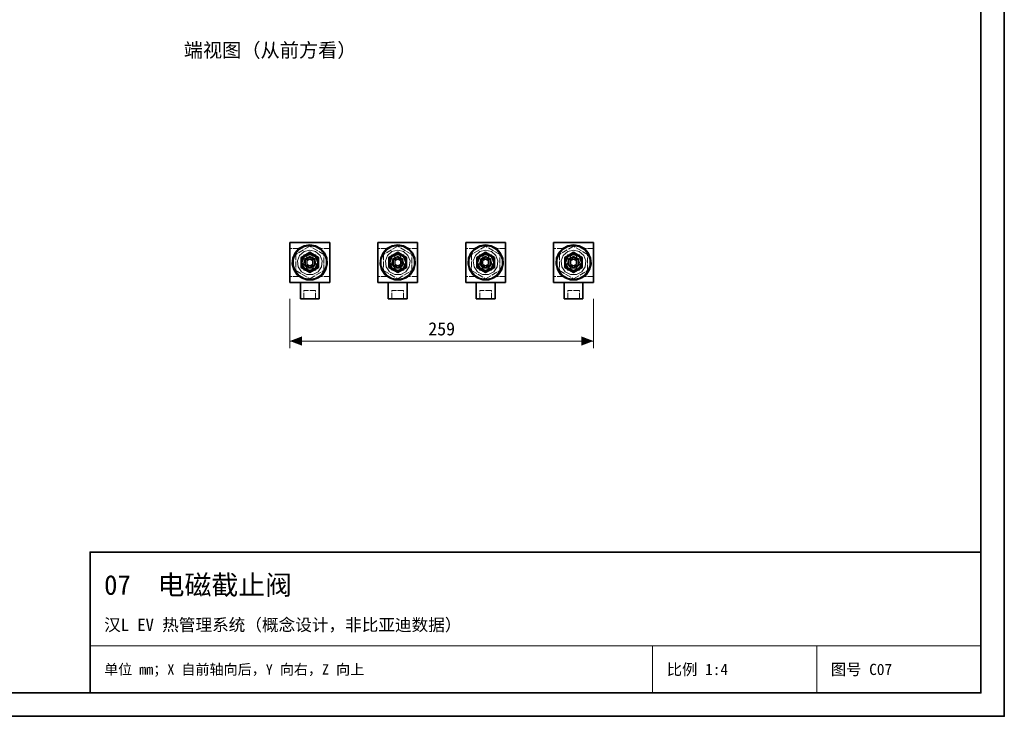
# Model space of a CAD drawing. Header units: millimetres. Extents: x 0 to 420, y 0 to 297.
# Tile 19 of 20: x 210 to 420, y 0 to 148. Entities that reach past the tile are written whole.
import ezdxf
from ezdxf.enums import TextEntityAlignment as Align

# ---------------------------------------------------------------- set-up
doc = ezdxf.new("R2010")
doc.units = ezdxf.units.MM
doc.linetypes.add('DASHED', pattern=[1.524, 1.27, -0.254])
for name, color, linetype, lineweight, true_color in [('DIM', 7, 'Continuous', 18, 0x1e5aa0), ('FRAME', 7, 'Continuous', 35, 0x3c3c3c), ('HIDDEN', 7, 'DASHED', 13, 0x969696), ('OUTLINE', 7, 'Continuous', 35, 0x141414), ('TEXT', 7, 'Continuous', 18, 0x141414), ('THIN', 7, 'Continuous', 13, 0x6e6e6e)]:
    doc.layers.add(name, color=color, linetype=linetype, lineweight=lineweight, true_color=true_color)
doc.styles.add('ZH', font='simsun.ttc')

msp = doc.modelspace()

# ---------------------------------------------------------------- hatches: boundary and pattern name
at = {"layer": 'DIM'}
for points in [[(267.62, 80), (270.23, 79.01), (270.23, 80.99)], [(332.38, 80), (329.77, 80.99), (329.77, 79.01)]]:
    msp.add_hatch(color=7, dxfattribs=at).paths.add_polyline_path(points)

# ---------------------------------------------------------------- linework, layer by layer
for points in [[(267.62, 89), (267.62, 78.5)], [(332.38, 89), (332.38, 78.5)], [(267.62, 80), (332.38, 80)]]:
    msp.add_lwpolyline(points, dxfattribs=at)
at = {"layer": 'FRAME'}
for points in [[(0, 0), (420, 0), (420, 297), (0, 297)], [(5, 5), (415, 5), (415, 292), (5, 292)], [(225, 5), (415, 5), (415, 35), (225, 35)]]:
    msp.add_lwpolyline(points, close=True, dxfattribs=at)
at = {"layer": 'HIDDEN'}
for points in [[(276.12, 101), (267.62, 101)], [(267.62, 92.5), (267.62, 101)], [(276.12, 92.5), (276.12, 101)], [(294.88, 101), (286.38, 101)], [(286.38, 92.5), (286.38, 101)], [(294.88, 92.5), (294.88, 101)], [(313.62, 101), (305.12, 101)], [(305.12, 92.5), (305.12, 101)], [(313.62, 92.5), (313.62, 101)], [(332.38, 101), (323.88, 101)], [(323.88, 92.5), (323.88, 101)], [(332.38, 92.5), (332.38, 101)], [(267.62, 99.75), (267.62, 93.75)], [(267.62, 99.75), (267.62, 93.75)], [(269.62, 99.75), (267.62, 99.75)], [(269.62, 99.75), (267.62, 99.75)], [(269.62, 93.75), (268.82, 94.58), (268.3, 95.61), (268.12, 96.75), (268.3, 97.89), (268.82, 98.92), (269.62, 99.75)], [(269.62, 93.75), (268.82, 94.58), (268.3, 95.61), (268.12, 96.75), (268.3, 97.89), (268.82, 98.92), (269.62, 99.75)], [(271.87, 100.5), (273.09, 100.3), (274.18, 99.71), (275.01, 98.8), (275.51, 97.67), (275.61, 96.44), (275.31, 95.24), (274.63, 94.21), (273.66, 93.45), (272.49, 93.05), (271.26, 93.05), (270.09, 93.45), (269.12, 94.21), (268.44, 95.24), (268.14, 96.44), (268.24, 97.67), (268.74, 98.8), (269.57, 99.71), (270.66, 100.3), (271.87, 100.5)], [(271.87, 100.38), (273.11, 100.16), (274.21, 99.53), (275.01, 98.56), (275.44, 97.38), (275.44, 96.12), (275.01, 94.94), (274.21, 93.97), (273.11, 93.34), (271.87, 93.12), (270.64, 93.34), (269.54, 93.97), (268.74, 94.94), (268.31, 96.12), (268.31, 97.38), (268.74, 98.56), (269.54, 99.53), (270.64, 100.16), (271.87, 100.38)], [(271.87, 100.21), (268.88, 98.48)], [(271.87, 100.21), (268.88, 98.48)], [(271.87, 99.4), (273.11, 99.1), (274.06, 98.26), (274.51, 97.07), (274.35, 95.81), (273.63, 94.77), (272.51, 94.18), (271.24, 94.18), (270.12, 94.77), (269.4, 95.81), (269.24, 97.07), (269.69, 98.26), (270.64, 99.1), (271.87, 99.4)], [(271.87, 98.8), (270.67, 98.41), (269.93, 97.38), (269.93, 96.12), (270.67, 95.09), (271.87, 94.7), (273.08, 95.09), (273.82, 96.12), (273.82, 97.38), (273.08, 98.41), (271.87, 98.8)], [(271.87, 98.92), (270, 97.83)], [(274.88, 98.48), (271.87, 100.21)], [(274.88, 98.48), (271.87, 100.21)], [(273.75, 97.83), (271.87, 98.92)], [(274.12, 99.75), (274.93, 98.92), (275.45, 97.89), (275.62, 96.75), (275.45, 95.61), (274.93, 94.58), (274.12, 93.75)], [(274.12, 99.75), (274.93, 98.92), (275.45, 97.89), (275.62, 96.75), (275.45, 95.61), (274.93, 94.58), (274.12, 93.75)], [(276.12, 99.75), (274.12, 99.75)], [(276.12, 99.75), (274.12, 99.75)], [(276.12, 99.75), (276.12, 93.75)], [(276.12, 99.75), (276.12, 93.75)], [(286.38, 99.75), (286.38, 93.75)], [(286.38, 99.75), (286.38, 93.75)], [(288.38, 99.75), (286.38, 99.75)], [(288.38, 99.75), (286.38, 99.75)], [(288.38, 93.75), (287.57, 94.58), (287.05, 95.61), (286.88, 96.75), (287.05, 97.89), (287.57, 98.92), (288.38, 99.75)], [(288.38, 93.75), (287.57, 94.58), (287.05, 95.61), (286.88, 96.75), (287.05, 97.89), (287.57, 98.92), (288.38, 99.75)], [(290.62, 100.5), (291.84, 100.3), (292.93, 99.71), (293.76, 98.8), (294.26, 97.67), (294.36, 96.44), (294.06, 95.24), (293.38, 94.21), (292.41, 93.45), (291.24, 93.05), (290.01, 93.05), (288.84, 93.45), (287.87, 94.21), (287.19, 95.24), (286.89, 96.44), (286.99, 97.67), (287.49, 98.8), (288.32, 99.71), (289.41, 100.3), (290.62, 100.5)], [(290.62, 100.38), (291.86, 100.16), (292.96, 99.53), (293.76, 98.56), (294.19, 97.38), (294.19, 96.12), (293.76, 94.94), (292.96, 93.97), (291.86, 93.34), (290.62, 93.12), (289.39, 93.34), (288.29, 93.97), (287.49, 94.94), (287.06, 96.12), (287.06, 97.38), (287.49, 98.56), (288.29, 99.53), (289.39, 100.16), (290.62, 100.38)], [(290.62, 100.21), (287.62, 98.48)], [(290.62, 100.21), (287.62, 98.48)], [(290.62, 99.4), (291.86, 99.1), (292.81, 98.26), (293.26, 97.07), (293.1, 95.81), (292.38, 94.77), (291.26, 94.18), (289.99, 94.18), (288.87, 94.77), (288.15, 95.81), (287.99, 97.07), (288.44, 98.26), (289.39, 99.1), (290.62, 99.4)], [(290.62, 98.8), (289.42, 98.41), (288.68, 97.38), (288.68, 96.12), (289.42, 95.09), (290.62, 94.7), (291.83, 95.09), (292.57, 96.12), (292.57, 97.38), (291.83, 98.41), (290.62, 98.8)], [(290.62, 98.92), (288.75, 97.83)], [(293.62, 98.48), (290.62, 100.21)], [(293.62, 98.48), (290.62, 100.21)], [(292.5, 97.83), (290.62, 98.92)], [(292.88, 99.75), (293.68, 98.92), (294.2, 97.89), (294.38, 96.75), (294.2, 95.61), (293.68, 94.58), (292.88, 93.75)], [(292.88, 99.75), (293.68, 98.92), (294.2, 97.89), (294.38, 96.75), (294.2, 95.61), (293.68, 94.58), (292.88, 93.75)], [(294.88, 99.75), (292.88, 99.75)], [(294.88, 99.75), (292.88, 99.75)], [(294.88, 99.75), (294.88, 93.75)], [(294.88, 99.75), (294.88, 93.75)], [(305.12, 99.75), (305.12, 93.75)], [(305.12, 99.75), (305.12, 93.75)], [(307.12, 99.75), (305.12, 99.75)], [(307.12, 99.75), (305.12, 99.75)], [(307.12, 93.75), (306.32, 94.58), (305.8, 95.61), (305.62, 96.75), (305.8, 97.89), (306.32, 98.92), (307.12, 99.75)], [(307.12, 93.75), (306.32, 94.58), (305.8, 95.61), (305.62, 96.75), (305.8, 97.89), (306.32, 98.92), (307.12, 99.75)], [(309.37, 100.5), (310.59, 100.3), (311.68, 99.71), (312.51, 98.8), (313.01, 97.67), (313.11, 96.44), (312.81, 95.24), (312.13, 94.21), (311.16, 93.45), (309.99, 93.05), (308.76, 93.05), (307.59, 93.45), (306.62, 94.21), (305.94, 95.24), (305.64, 96.44), (305.74, 97.67), (306.24, 98.8), (307.07, 99.71), (308.16, 100.3), (309.37, 100.5)], [(309.37, 100.38), (310.61, 100.16), (311.71, 99.53), (312.51, 98.56), (312.94, 97.38), (312.94, 96.12), (312.51, 94.94), (311.71, 93.97), (310.61, 93.34), (309.37, 93.12), (308.14, 93.34), (307.04, 93.97), (306.24, 94.94), (305.81, 96.12), (305.81, 97.38), (306.24, 98.56), (307.04, 99.53), (308.14, 100.16), (309.37, 100.38)], [(309.37, 100.21), (306.38, 98.48)], [(309.37, 100.21), (306.38, 98.48)], [(309.37, 99.4), (310.61, 99.1), (311.56, 98.26), (312.01, 97.07), (311.85, 95.81), (311.13, 94.77), (310.01, 94.18), (308.74, 94.18), (307.62, 94.77), (306.9, 95.81), (306.74, 97.07), (307.19, 98.26), (308.14, 99.1), (309.37, 99.4)], [(309.37, 98.8), (308.17, 98.41), (307.43, 97.38), (307.43, 96.12), (308.17, 95.09), (309.37, 94.7), (310.58, 95.09), (311.32, 96.12), (311.32, 97.38), (310.58, 98.41), (309.37, 98.8)], [(309.37, 98.92), (307.5, 97.83)], [(312.38, 98.48), (309.37, 100.21)], [(312.38, 98.48), (309.37, 100.21)], [(311.25, 97.83), (309.37, 98.92)], [(311.62, 99.75), (312.43, 98.92), (312.95, 97.89), (313.12, 96.75), (312.95, 95.61), (312.43, 94.58), (311.62, 93.75)], [(311.62, 99.75), (312.43, 98.92), (312.95, 97.89), (313.12, 96.75), (312.95, 95.61), (312.43, 94.58), (311.62, 93.75)], [(313.62, 99.75), (311.62, 99.75)], [(313.62, 99.75), (311.62, 99.75)], [(313.62, 99.75), (313.62, 93.75)], [(313.62, 99.75), (313.62, 93.75)], [(323.88, 99.75), (323.88, 93.75)], [(323.88, 99.75), (323.88, 93.75)], [(325.88, 99.75), (323.88, 99.75)], [(325.88, 99.75), (323.88, 99.75)], [(325.88, 93.75), (325.07, 94.58), (324.55, 95.61), (324.38, 96.75), (324.55, 97.89), (325.07, 98.92), (325.88, 99.75)], [(325.88, 93.75), (325.07, 94.58), (324.55, 95.61), (324.38, 96.75), (324.55, 97.89), (325.07, 98.92), (325.88, 99.75)], [(328.12, 100.5), (329.34, 100.3), (330.43, 99.71), (331.26, 98.8), (331.76, 97.67), (331.86, 96.44), (331.56, 95.24), (330.88, 94.21), (329.91, 93.45), (328.74, 93.05), (327.51, 93.05), (326.34, 93.45), (325.37, 94.21), (324.69, 95.24), (324.39, 96.44), (324.49, 97.67), (324.99, 98.8), (325.82, 99.71), (326.91, 100.3), (328.12, 100.5)], [(328.12, 100.38), (329.36, 100.16), (330.46, 99.53), (331.26, 98.56), (331.69, 97.38), (331.69, 96.12), (331.26, 94.94), (330.46, 93.97), (329.36, 93.34), (328.12, 93.12), (326.89, 93.34), (325.79, 93.97), (324.99, 94.94), (324.56, 96.12), (324.56, 97.38), (324.99, 98.56), (325.79, 99.53), (326.89, 100.16), (328.12, 100.38)], [(328.12, 100.21), (325.12, 98.48)], [(328.12, 100.21), (325.12, 98.48)], [(328.12, 99.4), (329.36, 99.1), (330.31, 98.26), (330.76, 97.07), (330.6, 95.81), (329.88, 94.77), (328.76, 94.18), (327.49, 94.18), (326.37, 94.77), (325.65, 95.81), (325.49, 97.07), (325.94, 98.26), (326.89, 99.1), (328.12, 99.4)], [(328.12, 98.8), (326.92, 98.41), (326.18, 97.38), (326.18, 96.12), (326.92, 95.09), (328.12, 94.7), (329.33, 95.09), (330.07, 96.12), (330.07, 97.38), (329.33, 98.41), (328.12, 98.8)], [(328.12, 98.92), (326.25, 97.83)], [(331.12, 98.48), (328.12, 100.21)], [(331.12, 98.48), (328.12, 100.21)], [(330, 97.83), (328.12, 98.92)], [(330.38, 99.75), (331.18, 98.92), (331.7, 97.89), (331.88, 96.75), (331.7, 95.61), (331.18, 94.58), (330.38, 93.75)], [(330.38, 99.75), (331.18, 98.92), (331.7, 97.89), (331.88, 96.75), (331.7, 95.61), (331.18, 94.58), (330.38, 93.75)], [(332.38, 99.75), (330.38, 99.75)], [(332.38, 99.75), (330.38, 99.75)], [(332.38, 99.75), (332.38, 93.75)], [(332.38, 99.75), (332.38, 93.75)], [(268.88, 98.48), (268.88, 95.02)], [(268.88, 98.48), (268.88, 95.02)], [(270, 97.83), (270, 95.67)], [(271.87, 98.62), (273.08, 98.19), (273.72, 97.08), (273.5, 95.81), (272.52, 94.99), (271.23, 94.99), (270.25, 95.81), (270.03, 97.08), (270.67, 98.19), (271.87, 98.62)], [(271.87, 98.62), (273.08, 98.19), (273.72, 97.08), (273.5, 95.81), (272.52, 94.99), (271.23, 94.99), (270.25, 95.81), (270.03, 97.08), (270.67, 98.19), (271.87, 98.62)], [(271.87, 98.5), (273, 98.09), (273.6, 97.05), (273.39, 95.88), (272.47, 95.11), (271.28, 95.11), (270.36, 95.88), (270.15, 97.05), (270.75, 98.09), (271.87, 98.5)], [(271.87, 98.5), (273, 98.09), (273.6, 97.05), (273.39, 95.88), (272.47, 95.11), (271.28, 95.11), (270.36, 95.88), (270.15, 97.05), (270.75, 98.09), (271.87, 98.5)], [(271.87, 95.08), (273.06, 95.57), (273.55, 96.75), (273.06, 97.93), (271.87, 98.42), (270.69, 97.93), (270.2, 96.75), (270.69, 95.57), (271.87, 95.08)], [(271.87, 95.08), (273.06, 95.57), (273.55, 96.75), (273.06, 97.93), (271.87, 98.42), (270.69, 97.93), (270.2, 96.75), (270.69, 95.57), (271.87, 95.08)], [(271.87, 98.4), (273.04, 97.92), (273.52, 96.75), (273.04, 95.58), (271.87, 95.1), (270.71, 95.58), (270.23, 96.75), (270.71, 97.92), (271.87, 98.4)], [(271.87, 98.4), (273.04, 97.92), (273.52, 96.75), (273.04, 95.58), (271.87, 95.1), (270.71, 95.58), (270.23, 96.75), (270.71, 97.92), (271.87, 98.4)], [(271.87, 98.1), (272.93, 97.59), (273.19, 96.45), (272.46, 95.53), (271.29, 95.53), (270.56, 96.45), (270.82, 97.59), (271.87, 98.1)], [(271.87, 98.1), (272.93, 97.59), (273.19, 96.45), (272.46, 95.53), (271.29, 95.53), (270.56, 96.45), (270.82, 97.59), (271.87, 98.1)], [(271.87, 98), (272.96, 97.38), (272.96, 96.12), (271.87, 95.5), (270.79, 96.12), (270.79, 97.38), (271.87, 98)], [(271.87, 98), (272.96, 97.38), (272.96, 96.12), (271.87, 95.5), (270.79, 96.12), (270.79, 97.38), (271.87, 98)], [(271.87, 97.8), (272.78, 97.28), (272.78, 96.22), (271.87, 95.7), (270.97, 96.22), (270.97, 97.28), (271.87, 97.8)], [(271.87, 97.8), (272.78, 97.28), (272.78, 96.22), (271.87, 95.7), (270.97, 96.22), (270.97, 97.28), (271.87, 97.8)], [(271.87, 97.8), (272.78, 97.28), (272.78, 96.22), (271.87, 95.7), (270.97, 96.22), (270.97, 97.28), (271.87, 97.8)], [(271.87, 97.8), (272.78, 97.28), (272.78, 96.22), (271.87, 95.7), (270.97, 96.22), (270.97, 97.28), (271.87, 97.8)], [(271.87, 97.8), (272.78, 97.28), (272.78, 96.22), (271.87, 95.7), (270.97, 96.22), (270.97, 97.28), (271.87, 97.8)], [(271.87, 97.5), (272.52, 97.12), (272.52, 96.37), (271.87, 96), (271.23, 96.37), (271.23, 97.12), (271.87, 97.5)], [(271.87, 97.5), (272.52, 97.12), (272.52, 96.37), (271.87, 96), (271.23, 96.37), (271.23, 97.12), (271.87, 97.5)], [(271.87, 97.5), (271.23, 97.12), (271.23, 96.37), (271.87, 96), (272.52, 96.37), (272.52, 97.12), (271.87, 97.5)], [(271.87, 97.5), (271.23, 97.12), (271.23, 96.37), (271.87, 96), (272.52, 96.37), (272.52, 97.12), (271.87, 97.5)], [(271.87, 97.5), (271.23, 97.12), (271.23, 96.37), (271.87, 96), (272.52, 96.37), (272.52, 97.12), (271.87, 97.5)], [(271.87, 97.5), (271.23, 97.12), (271.23, 96.37), (271.87, 96), (272.52, 96.37), (272.52, 97.12), (271.87, 97.5)], [(271.87, 97.5), (271.23, 97.12), (271.23, 96.37), (271.87, 96), (272.52, 96.37), (272.52, 97.12), (271.87, 97.5)], [(271.87, 98.62), (271.77, 98.62), (271.66, 98.61), (271.56, 98.6), (271.45, 98.58), (271.35, 98.55), (271.25, 98.52)], [(271.25, 98.52), (271.35, 98.55), (271.45, 98.58), (271.56, 98.6), (271.66, 98.61), (271.77, 98.62), (271.87, 98.62)], [(271.25, 97.16), (271.25, 98.52)], [(271.87, 97.5), (271.75, 97.49), (271.63, 97.46), (271.52, 97.41), (271.42, 97.34), (271.33, 97.26), (271.25, 97.16)], [(271.25, 97.16), (271.33, 97.26), (271.42, 97.34), (271.52, 97.41), (271.63, 97.46), (271.75, 97.49), (271.87, 97.5)], [(271.87, 97.4), (272.44, 97.08), (272.44, 96.42), (271.87, 96.1), (271.31, 96.42), (271.31, 97.08), (271.87, 97.4)], [(271.87, 97.4), (272.44, 97.08), (272.44, 96.42), (271.87, 96.1), (271.31, 96.42), (271.31, 97.08), (271.87, 97.4)], [(271.87, 98.62), (271.98, 98.62), (272.09, 98.61), (272.19, 98.6), (272.3, 98.58), (272.4, 98.55), (272.5, 98.52)], [(272.5, 98.52), (272.4, 98.55), (272.3, 98.58), (272.19, 98.6), (272.09, 98.61), (271.98, 98.62), (271.87, 98.62)], [(271.87, 97.5), (272, 97.49), (272.12, 97.46), (272.23, 97.41), (272.33, 97.34), (272.42, 97.26), (272.5, 97.16)], [(272.5, 97.16), (272.42, 97.26), (272.33, 97.34), (272.23, 97.41), (272.12, 97.46), (272, 97.49), (271.87, 97.5)], [(272.5, 97.16), (272.5, 98.52)], [(273.75, 95.67), (273.75, 97.83)], [(274.88, 95.02), (274.88, 98.48)], [(274.88, 95.02), (274.88, 98.48)], [(287.62, 98.48), (287.62, 95.02)], [(287.62, 98.48), (287.62, 95.02)], [(288.75, 97.83), (288.75, 95.67)], [(290.62, 98.62), (291.83, 98.19), (292.47, 97.08), (292.25, 95.81), (291.27, 94.99), (289.98, 94.99), (289, 95.81), (288.78, 97.08), (289.42, 98.19), (290.62, 98.62)], [(290.62, 98.62), (291.83, 98.19), (292.47, 97.08), (292.25, 95.81), (291.27, 94.99), (289.98, 94.99), (289, 95.81), (288.78, 97.08), (289.42, 98.19), (290.62, 98.62)], [(290.62, 98.5), (291.75, 98.09), (292.35, 97.05), (292.14, 95.88), (291.22, 95.11), (290.03, 95.11), (289.11, 95.88), (288.9, 97.05), (289.5, 98.09), (290.62, 98.5)], [(290.62, 98.5), (291.75, 98.09), (292.35, 97.05), (292.14, 95.88), (291.22, 95.11), (290.03, 95.11), (289.11, 95.88), (288.9, 97.05), (289.5, 98.09), (290.62, 98.5)], [(290.62, 95.08), (291.81, 95.57), (292.3, 96.75), (291.81, 97.93), (290.62, 98.42), (289.44, 97.93), (288.95, 96.75), (289.44, 95.57), (290.62, 95.08)], [(290.62, 95.08), (291.81, 95.57), (292.3, 96.75), (291.81, 97.93), (290.62, 98.42), (289.44, 97.93), (288.95, 96.75), (289.44, 95.57), (290.62, 95.08)], [(290.62, 98.4), (291.79, 97.92), (292.27, 96.75), (291.79, 95.58), (290.62, 95.1), (289.46, 95.58), (288.98, 96.75), (289.46, 97.92), (290.62, 98.4)], [(290.62, 98.4), (291.79, 97.92), (292.27, 96.75), (291.79, 95.58), (290.62, 95.1), (289.46, 95.58), (288.98, 96.75), (289.46, 97.92), (290.62, 98.4)], [(290.62, 98.1), (291.68, 97.59), (291.94, 96.45), (291.21, 95.53), (290.04, 95.53), (289.31, 96.45), (289.57, 97.59), (290.62, 98.1)], [(290.62, 98.1), (291.68, 97.59), (291.94, 96.45), (291.21, 95.53), (290.04, 95.53), (289.31, 96.45), (289.57, 97.59), (290.62, 98.1)], [(290.62, 98), (291.71, 97.38), (291.71, 96.12), (290.62, 95.5), (289.54, 96.12), (289.54, 97.38), (290.62, 98)], [(290.62, 98), (291.71, 97.38), (291.71, 96.12), (290.62, 95.5), (289.54, 96.12), (289.54, 97.38), (290.62, 98)], [(290.62, 97.8), (291.53, 97.28), (291.53, 96.22), (290.62, 95.7), (289.72, 96.22), (289.72, 97.28), (290.62, 97.8)], [(290.62, 97.8), (291.53, 97.28), (291.53, 96.22), (290.62, 95.7), (289.72, 96.22), (289.72, 97.28), (290.62, 97.8)], [(290.62, 97.8), (291.53, 97.28), (291.53, 96.22), (290.62, 95.7), (289.72, 96.22), (289.72, 97.28), (290.62, 97.8)], [(290.62, 97.8), (291.53, 97.28), (291.53, 96.22), (290.62, 95.7), (289.72, 96.22), (289.72, 97.28), (290.62, 97.8)], [(290.62, 97.8), (291.53, 97.28), (291.53, 96.22), (290.62, 95.7), (289.72, 96.22), (289.72, 97.28), (290.62, 97.8)], [(290.62, 97.5), (291.27, 97.12), (291.27, 96.37), (290.62, 96), (289.98, 96.37), (289.98, 97.12), (290.62, 97.5)], [(290.62, 97.5), (291.27, 97.12), (291.27, 96.37), (290.62, 96), (289.98, 96.37), (289.98, 97.12), (290.62, 97.5)], [(290.62, 97.5), (289.98, 97.12), (289.98, 96.37), (290.62, 96), (291.27, 96.37), (291.27, 97.12), (290.62, 97.5)], [(290.62, 97.5), (289.98, 97.12), (289.98, 96.37), (290.62, 96), (291.27, 96.37), (291.27, 97.12), (290.62, 97.5)], [(290.62, 97.5), (289.98, 97.12), (289.98, 96.37), (290.62, 96), (291.27, 96.37), (291.27, 97.12), (290.62, 97.5)], [(290.62, 97.5), (289.98, 97.12), (289.98, 96.37), (290.62, 96), (291.27, 96.37), (291.27, 97.12), (290.62, 97.5)], [(290.62, 97.5), (289.98, 97.12), (289.98, 96.37), (290.62, 96), (291.27, 96.37), (291.27, 97.12), (290.62, 97.5)], [(290.62, 98.62), (290.52, 98.62), (290.41, 98.61), (290.31, 98.6), (290.2, 98.58), (290.1, 98.55), (290, 98.52)], [(290, 98.52), (290.1, 98.55), (290.2, 98.58), (290.31, 98.6), (290.41, 98.61), (290.52, 98.62), (290.62, 98.62)], [(290, 97.16), (290, 98.52)], [(290.62, 97.5), (290.5, 97.49), (290.38, 97.46), (290.27, 97.41), (290.17, 97.34), (290.08, 97.26), (290, 97.16)], [(290, 97.16), (290.08, 97.26), (290.17, 97.34), (290.27, 97.41), (290.38, 97.46), (290.5, 97.49), (290.62, 97.5)], [(290.62, 97.4), (291.19, 97.08), (291.19, 96.42), (290.62, 96.1), (290.06, 96.42), (290.06, 97.08), (290.62, 97.4)], [(290.62, 97.4), (291.19, 97.08), (291.19, 96.42), (290.62, 96.1), (290.06, 96.42), (290.06, 97.08), (290.62, 97.4)], [(290.62, 98.62), (290.73, 98.62), (290.84, 98.61), (290.94, 98.6), (291.05, 98.58), (291.15, 98.55), (291.25, 98.52)], [(291.25, 98.52), (291.15, 98.55), (291.05, 98.58), (290.94, 98.6), (290.84, 98.61), (290.73, 98.62), (290.62, 98.62)], [(290.62, 97.5), (290.75, 97.49), (290.87, 97.46), (290.98, 97.41), (291.08, 97.34), (291.17, 97.26), (291.25, 97.16)], [(291.25, 97.16), (291.17, 97.26), (291.08, 97.34), (290.98, 97.41), (290.87, 97.46), (290.75, 97.49), (290.62, 97.5)], [(291.25, 97.16), (291.25, 98.52)], [(292.5, 95.67), (292.5, 97.83)], [(293.62, 95.02), (293.62, 98.48)], [(293.62, 95.02), (293.62, 98.48)], [(306.38, 98.48), (306.38, 95.02)], [(306.38, 98.48), (306.38, 95.02)], [(307.5, 97.83), (307.5, 95.67)], [(309.37, 98.62), (310.58, 98.19), (311.22, 97.08), (311, 95.81), (310.02, 94.99), (308.73, 94.99), (307.75, 95.81), (307.53, 97.08), (308.17, 98.19), (309.37, 98.62)], [(309.37, 98.62), (310.58, 98.19), (311.22, 97.08), (311, 95.81), (310.02, 94.99), (308.73, 94.99), (307.75, 95.81), (307.53, 97.08), (308.17, 98.19), (309.37, 98.62)], [(309.37, 98.5), (310.5, 98.09), (311.1, 97.05), (310.89, 95.88), (309.97, 95.11), (308.78, 95.11), (307.86, 95.88), (307.65, 97.05), (308.25, 98.09), (309.37, 98.5)], [(309.37, 98.5), (310.5, 98.09), (311.1, 97.05), (310.89, 95.88), (309.97, 95.11), (308.78, 95.11), (307.86, 95.88), (307.65, 97.05), (308.25, 98.09), (309.37, 98.5)], [(309.37, 95.08), (310.56, 95.57), (311.05, 96.75), (310.56, 97.93), (309.37, 98.42), (308.19, 97.93), (307.7, 96.75), (308.19, 95.57), (309.37, 95.08)], [(309.37, 95.08), (310.56, 95.57), (311.05, 96.75), (310.56, 97.93), (309.37, 98.42), (308.19, 97.93), (307.7, 96.75), (308.19, 95.57), (309.37, 95.08)], [(309.37, 98.4), (310.54, 97.92), (311.02, 96.75), (310.54, 95.58), (309.37, 95.1), (308.21, 95.58), (307.73, 96.75), (308.21, 97.92), (309.37, 98.4)], [(309.37, 98.4), (310.54, 97.92), (311.02, 96.75), (310.54, 95.58), (309.37, 95.1), (308.21, 95.58), (307.73, 96.75), (308.21, 97.92), (309.37, 98.4)], [(309.37, 98.1), (310.43, 97.59), (310.69, 96.45), (309.96, 95.53), (308.79, 95.53), (308.06, 96.45), (308.32, 97.59), (309.37, 98.1)], [(309.37, 98.1), (310.43, 97.59), (310.69, 96.45), (309.96, 95.53), (308.79, 95.53), (308.06, 96.45), (308.32, 97.59), (309.37, 98.1)], [(309.37, 98), (310.46, 97.38), (310.46, 96.12), (309.37, 95.5), (308.29, 96.12), (308.29, 97.38), (309.37, 98)], [(309.37, 98), (310.46, 97.38), (310.46, 96.12), (309.37, 95.5), (308.29, 96.12), (308.29, 97.38), (309.37, 98)], [(309.37, 97.8), (310.28, 97.28), (310.28, 96.22), (309.37, 95.7), (308.47, 96.22), (308.47, 97.28), (309.37, 97.8)], [(309.37, 97.8), (310.28, 97.28), (310.28, 96.22), (309.37, 95.7), (308.47, 96.22), (308.47, 97.28), (309.37, 97.8)], [(309.37, 97.8), (310.28, 97.28), (310.28, 96.22), (309.37, 95.7), (308.47, 96.22), (308.47, 97.28), (309.37, 97.8)], [(309.37, 97.8), (310.28, 97.28), (310.28, 96.22), (309.37, 95.7), (308.47, 96.22), (308.47, 97.28), (309.37, 97.8)], [(309.37, 97.8), (310.28, 97.28), (310.28, 96.22), (309.37, 95.7), (308.47, 96.22), (308.47, 97.28), (309.37, 97.8)], [(309.37, 97.5), (310.02, 97.12), (310.02, 96.37), (309.37, 96), (308.73, 96.37), (308.73, 97.12), (309.37, 97.5)], [(309.37, 97.5), (310.02, 97.12), (310.02, 96.37), (309.37, 96), (308.73, 96.37), (308.73, 97.12), (309.37, 97.5)], [(309.37, 97.5), (308.73, 97.12), (308.73, 96.37), (309.37, 96), (310.02, 96.37), (310.02, 97.12), (309.37, 97.5)], [(309.37, 97.5), (308.73, 97.12), (308.73, 96.37), (309.37, 96), (310.02, 96.37), (310.02, 97.12), (309.37, 97.5)], [(309.37, 97.5), (308.73, 97.12), (308.73, 96.37), (309.37, 96), (310.02, 96.37), (310.02, 97.12), (309.37, 97.5)], [(309.37, 97.5), (308.73, 97.12), (308.73, 96.37), (309.37, 96), (310.02, 96.37), (310.02, 97.12), (309.37, 97.5)], [(309.37, 97.5), (308.73, 97.12), (308.73, 96.37), (309.37, 96), (310.02, 96.37), (310.02, 97.12), (309.37, 97.5)], [(309.37, 98.62), (309.27, 98.62), (309.16, 98.61), (309.06, 98.6), (308.95, 98.58), (308.85, 98.55), (308.75, 98.52)], [(308.75, 98.52), (308.85, 98.55), (308.95, 98.58), (309.06, 98.6), (309.16, 98.61), (309.27, 98.62), (309.37, 98.62)], [(308.75, 97.16), (308.75, 98.52)], [(309.37, 97.5), (309.25, 97.49), (309.13, 97.46), (309.02, 97.41), (308.92, 97.34), (308.83, 97.26), (308.75, 97.16)], [(308.75, 97.16), (308.83, 97.26), (308.92, 97.34), (309.02, 97.41), (309.13, 97.46), (309.25, 97.49), (309.37, 97.5)], [(309.37, 97.4), (309.94, 97.08), (309.94, 96.42), (309.37, 96.1), (308.81, 96.42), (308.81, 97.08), (309.37, 97.4)], [(309.37, 97.4), (309.94, 97.08), (309.94, 96.42), (309.37, 96.1), (308.81, 96.42), (308.81, 97.08), (309.37, 97.4)], [(309.37, 98.62), (309.48, 98.62), (309.59, 98.61), (309.69, 98.6), (309.8, 98.58), (309.9, 98.55), (310, 98.52)], [(310, 98.52), (309.9, 98.55), (309.8, 98.58), (309.69, 98.6), (309.59, 98.61), (309.48, 98.62), (309.37, 98.62)], [(309.37, 97.5), (309.5, 97.49), (309.62, 97.46), (309.73, 97.41), (309.83, 97.34), (309.92, 97.26), (310, 97.16)], [(310, 97.16), (309.92, 97.26), (309.83, 97.34), (309.73, 97.41), (309.62, 97.46), (309.5, 97.49), (309.37, 97.5)], [(310, 97.16), (310, 98.52)], [(311.25, 95.67), (311.25, 97.83)], [(312.38, 95.02), (312.38, 98.48)], [(312.38, 95.02), (312.38, 98.48)], [(325.12, 98.48), (325.12, 95.02)], [(325.12, 98.48), (325.12, 95.02)], [(326.25, 97.83), (326.25, 95.67)], [(328.12, 98.62), (329.33, 98.19), (329.97, 97.08), (329.75, 95.81), (328.77, 94.99), (327.48, 94.99), (326.5, 95.81), (326.28, 97.08), (326.92, 98.19), (328.12, 98.62)], [(328.12, 98.62), (329.33, 98.19), (329.97, 97.08), (329.75, 95.81), (328.77, 94.99), (327.48, 94.99), (326.5, 95.81), (326.28, 97.08), (326.92, 98.19), (328.12, 98.62)], [(328.12, 98.5), (329.25, 98.09), (329.85, 97.05), (329.64, 95.88), (328.72, 95.11), (327.53, 95.11), (326.61, 95.88), (326.4, 97.05), (327, 98.09), (328.12, 98.5)], [(328.12, 98.5), (329.25, 98.09), (329.85, 97.05), (329.64, 95.88), (328.72, 95.11), (327.53, 95.11), (326.61, 95.88), (326.4, 97.05), (327, 98.09), (328.12, 98.5)], [(328.12, 95.08), (329.31, 95.57), (329.8, 96.75), (329.31, 97.93), (328.12, 98.42), (326.94, 97.93), (326.45, 96.75), (326.94, 95.57), (328.12, 95.08)], [(328.12, 95.08), (329.31, 95.57), (329.8, 96.75), (329.31, 97.93), (328.12, 98.42), (326.94, 97.93), (326.45, 96.75), (326.94, 95.57), (328.12, 95.08)], [(328.12, 98.4), (329.29, 97.92), (329.77, 96.75), (329.29, 95.58), (328.12, 95.1), (326.96, 95.58), (326.48, 96.75), (326.96, 97.92), (328.12, 98.4)], [(328.12, 98.4), (329.29, 97.92), (329.77, 96.75), (329.29, 95.58), (328.12, 95.1), (326.96, 95.58), (326.48, 96.75), (326.96, 97.92), (328.12, 98.4)], [(328.12, 98.1), (329.18, 97.59), (329.44, 96.45), (328.71, 95.53), (327.54, 95.53), (326.81, 96.45), (327.07, 97.59), (328.12, 98.1)], [(328.12, 98.1), (329.18, 97.59), (329.44, 96.45), (328.71, 95.53), (327.54, 95.53), (326.81, 96.45), (327.07, 97.59), (328.12, 98.1)], [(328.12, 98), (329.21, 97.38), (329.21, 96.12), (328.12, 95.5), (327.04, 96.12), (327.04, 97.38), (328.12, 98)], [(328.12, 98), (329.21, 97.38), (329.21, 96.12), (328.12, 95.5), (327.04, 96.12), (327.04, 97.38), (328.12, 98)], [(328.12, 97.8), (329.03, 97.28), (329.03, 96.22), (328.12, 95.7), (327.22, 96.22), (327.22, 97.28), (328.12, 97.8)], [(328.12, 97.8), (329.03, 97.28), (329.03, 96.22), (328.12, 95.7), (327.22, 96.22), (327.22, 97.28), (328.12, 97.8)], [(328.12, 97.8), (329.03, 97.28), (329.03, 96.22), (328.12, 95.7), (327.22, 96.22), (327.22, 97.28), (328.12, 97.8)], [(328.12, 97.8), (329.03, 97.28), (329.03, 96.22), (328.12, 95.7), (327.22, 96.22), (327.22, 97.28), (328.12, 97.8)], [(328.12, 97.8), (329.03, 97.28), (329.03, 96.22), (328.12, 95.7), (327.22, 96.22), (327.22, 97.28), (328.12, 97.8)], [(328.12, 97.5), (328.77, 97.12), (328.77, 96.37), (328.12, 96), (327.48, 96.37), (327.48, 97.12), (328.12, 97.5)], [(328.12, 97.5), (328.77, 97.12), (328.77, 96.37), (328.12, 96), (327.48, 96.37), (327.48, 97.12), (328.12, 97.5)], [(328.12, 97.5), (327.48, 97.12), (327.48, 96.37), (328.12, 96), (328.77, 96.37), (328.77, 97.12), (328.12, 97.5)], [(328.12, 97.5), (327.48, 97.12), (327.48, 96.37), (328.12, 96), (328.77, 96.37), (328.77, 97.12), (328.12, 97.5)], [(328.12, 97.5), (327.48, 97.12), (327.48, 96.37), (328.12, 96), (328.77, 96.37), (328.77, 97.12), (328.12, 97.5)], [(328.12, 97.5), (327.48, 97.12), (327.48, 96.37), (328.12, 96), (328.77, 96.37), (328.77, 97.12), (328.12, 97.5)], [(328.12, 97.5), (327.48, 97.12), (327.48, 96.37), (328.12, 96), (328.77, 96.37), (328.77, 97.12), (328.12, 97.5)], [(328.12, 98.62), (328.02, 98.62), (327.91, 98.61), (327.81, 98.6), (327.7, 98.58), (327.6, 98.55), (327.5, 98.52)], [(327.5, 98.52), (327.6, 98.55), (327.7, 98.58), (327.81, 98.6), (327.91, 98.61), (328.02, 98.62), (328.12, 98.62)], [(327.5, 97.16), (327.5, 98.52)], [(328.12, 97.5), (328, 97.49), (327.88, 97.46), (327.77, 97.41), (327.67, 97.34), (327.58, 97.26), (327.5, 97.16)], [(327.5, 97.16), (327.58, 97.26), (327.67, 97.34), (327.77, 97.41), (327.88, 97.46), (328, 97.49), (328.12, 97.5)], [(328.12, 97.4), (328.69, 97.08), (328.69, 96.42), (328.12, 96.1), (327.56, 96.42), (327.56, 97.08), (328.12, 97.4)], [(328.12, 97.4), (328.69, 97.08), (328.69, 96.42), (328.12, 96.1), (327.56, 96.42), (327.56, 97.08), (328.12, 97.4)], [(328.12, 98.62), (328.23, 98.62), (328.34, 98.61), (328.44, 98.6), (328.55, 98.58), (328.65, 98.55), (328.75, 98.52)], [(328.75, 98.52), (328.65, 98.55), (328.55, 98.58), (328.44, 98.6), (328.34, 98.61), (328.23, 98.62), (328.12, 98.62)], [(328.12, 97.5), (328.25, 97.49), (328.37, 97.46), (328.48, 97.41), (328.58, 97.34), (328.67, 97.26), (328.75, 97.16)], [(328.75, 97.16), (328.67, 97.26), (328.58, 97.34), (328.48, 97.41), (328.37, 97.46), (328.25, 97.49), (328.12, 97.5)], [(328.75, 97.16), (328.75, 98.52)], [(330, 95.67), (330, 97.83)], [(331.12, 95.02), (331.12, 98.48)], [(331.12, 95.02), (331.12, 98.48)], [(268.88, 95.02), (271.87, 93.29)], [(268.88, 95.02), (271.87, 93.29)], [(270, 95.67), (271.87, 94.58)], [(271.87, 96), (271.75, 96.01), (271.63, 96.04), (271.52, 96.09), (271.42, 96.16), (271.33, 96.24), (271.25, 96.34)], [(271.25, 96.34), (271.42, 96.16), (271.63, 96.04), (271.87, 96), (272.12, 96.04), (272.33, 96.16), (272.5, 96.34)], [(271.25, 94.98), (271.25, 96.34)], [(271.87, 94.88), (271.77, 94.88), (271.66, 94.89), (271.56, 94.9), (271.45, 94.92), (271.35, 94.95), (271.25, 94.98)], [(271.25, 94.98), (271.45, 94.92), (271.66, 94.89), (271.87, 94.88), (272.09, 94.89), (272.3, 94.92), (272.5, 94.98)], [(272.5, 96.34), (272.42, 96.24), (272.33, 96.16), (272.23, 96.09), (272.12, 96.04), (272, 96.01), (271.87, 96)], [(271.87, 94.58), (273.75, 95.67)], [(271.87, 93.29), (274.88, 95.02)], [(271.87, 93.29), (274.88, 95.02)], [(272.5, 94.98), (272.4, 94.95), (272.3, 94.92), (272.19, 94.9), (272.09, 94.89), (271.98, 94.88), (271.87, 94.88)], [(272.5, 94.98), (272.5, 96.34)], [(287.62, 95.02), (290.62, 93.29)], [(287.62, 95.02), (290.62, 93.29)], [(288.75, 95.67), (290.62, 94.58)], [(290.62, 96), (290.5, 96.01), (290.38, 96.04), (290.27, 96.09), (290.17, 96.16), (290.08, 96.24), (290, 96.34)], [(290, 96.34), (290.17, 96.16), (290.38, 96.04), (290.62, 96), (290.87, 96.04), (291.08, 96.16), (291.25, 96.34)], [(290, 94.98), (290, 96.34)], [(290.62, 94.88), (290.52, 94.88), (290.41, 94.89), (290.31, 94.9), (290.2, 94.92), (290.1, 94.95), (290, 94.98)], [(290, 94.98), (290.2, 94.92), (290.41, 94.89), (290.62, 94.88), (290.84, 94.89), (291.05, 94.92), (291.25, 94.98)], [(291.25, 96.34), (291.17, 96.24), (291.08, 96.16), (290.98, 96.09), (290.87, 96.04), (290.75, 96.01), (290.62, 96)], [(290.62, 94.58), (292.5, 95.67)], [(290.62, 93.29), (293.62, 95.02)], [(290.62, 93.29), (293.62, 95.02)], [(291.25, 94.98), (291.15, 94.95), (291.05, 94.92), (290.94, 94.9), (290.84, 94.89), (290.73, 94.88), (290.62, 94.88)], [(291.25, 94.98), (291.25, 96.34)], [(306.38, 95.02), (309.37, 93.29)], [(306.38, 95.02), (309.37, 93.29)], [(307.5, 95.67), (309.37, 94.58)], [(309.37, 96), (309.25, 96.01), (309.13, 96.04), (309.02, 96.09), (308.92, 96.16), (308.83, 96.24), (308.75, 96.34)], [(308.75, 96.34), (308.92, 96.16), (309.13, 96.04), (309.37, 96), (309.62, 96.04), (309.83, 96.16), (310, 96.34)], [(308.75, 94.98), (308.75, 96.34)], [(309.37, 94.88), (309.27, 94.88), (309.16, 94.89), (309.06, 94.9), (308.95, 94.92), (308.85, 94.95), (308.75, 94.98)], [(308.75, 94.98), (308.95, 94.92), (309.16, 94.89), (309.37, 94.88), (309.59, 94.89), (309.8, 94.92), (310, 94.98)], [(310, 96.34), (309.92, 96.24), (309.83, 96.16), (309.73, 96.09), (309.62, 96.04), (309.5, 96.01), (309.37, 96)], [(309.37, 94.58), (311.25, 95.67)], [(309.37, 93.29), (312.38, 95.02)], [(309.37, 93.29), (312.38, 95.02)], [(310, 94.98), (309.9, 94.95), (309.8, 94.92), (309.69, 94.9), (309.59, 94.89), (309.48, 94.88), (309.37, 94.88)], [(310, 94.98), (310, 96.34)], [(325.12, 95.02), (328.12, 93.29)], [(325.12, 95.02), (328.12, 93.29)], [(326.25, 95.67), (328.12, 94.58)], [(328.12, 96), (328, 96.01), (327.88, 96.04), (327.77, 96.09), (327.67, 96.16), (327.58, 96.24), (327.5, 96.34)], [(327.5, 96.34), (327.67, 96.16), (327.88, 96.04), (328.12, 96), (328.37, 96.04), (328.58, 96.16), (328.75, 96.34)], [(327.5, 94.98), (327.5, 96.34)], [(328.12, 94.88), (328.02, 94.88), (327.91, 94.89), (327.81, 94.9), (327.7, 94.92), (327.6, 94.95), (327.5, 94.98)], [(327.5, 94.98), (327.7, 94.92), (327.91, 94.89), (328.12, 94.88), (328.34, 94.89), (328.55, 94.92), (328.75, 94.98)], [(328.75, 96.34), (328.67, 96.24), (328.58, 96.16), (328.48, 96.09), (328.37, 96.04), (328.25, 96.01), (328.12, 96)], [(328.12, 94.58), (330, 95.67)], [(328.12, 93.29), (331.12, 95.02)], [(328.12, 93.29), (331.12, 95.02)], [(328.75, 94.98), (328.65, 94.95), (328.55, 94.92), (328.44, 94.9), (328.34, 94.89), (328.23, 94.88), (328.12, 94.88)], [(328.75, 94.98), (328.75, 96.34)], [(269.62, 93.75), (267.62, 93.75)], [(269.62, 93.75), (267.62, 93.75)], [(276.12, 92.5), (267.62, 92.5)], [(273.88, 92.5), (269.88, 92.5)], [(273.88, 92.5), (269.88, 92.5)], [(269.88, 89), (269.88, 92.5)], [(273.88, 89), (273.88, 92.5)], [(276.12, 93.75), (274.12, 93.75)], [(276.12, 93.75), (274.12, 93.75)], [(288.38, 93.75), (286.38, 93.75)], [(288.38, 93.75), (286.38, 93.75)], [(294.88, 92.5), (286.38, 92.5)], [(292.62, 92.5), (288.62, 92.5)], [(292.62, 92.5), (288.62, 92.5)], [(288.62, 89), (288.62, 92.5)], [(292.62, 89), (292.62, 92.5)], [(294.88, 93.75), (292.88, 93.75)], [(294.88, 93.75), (292.88, 93.75)], [(307.12, 93.75), (305.12, 93.75)], [(307.12, 93.75), (305.12, 93.75)], [(313.62, 92.5), (305.12, 92.5)], [(311.38, 92.5), (307.38, 92.5)], [(311.38, 92.5), (307.38, 92.5)], [(307.38, 89), (307.38, 92.5)], [(311.38, 89), (311.38, 92.5)], [(313.62, 93.75), (311.62, 93.75)], [(313.62, 93.75), (311.62, 93.75)], [(325.88, 93.75), (323.88, 93.75)], [(325.88, 93.75), (323.88, 93.75)], [(332.38, 92.5), (323.88, 92.5)], [(330.12, 92.5), (326.12, 92.5)], [(330.12, 92.5), (326.12, 92.5)], [(326.12, 89), (326.12, 92.5)], [(330.12, 89), (330.12, 92.5)], [(332.38, 93.75), (330.38, 93.75)], [(332.38, 93.75), (330.38, 93.75)], [(273.12, 90.75), (270.62, 90.75)], [(270.62, 89), (270.62, 90.75)], [(270.62, 89), (270.62, 90.75)], [(273.12, 90.75), (270.62, 90.75)], [(273.12, 89), (273.12, 90.75)], [(273.12, 89), (273.12, 90.75)], [(291.88, 90.75), (289.38, 90.75)], [(289.38, 89), (289.38, 90.75)], [(289.38, 89), (289.38, 90.75)], [(291.88, 90.75), (289.38, 90.75)], [(291.88, 89), (291.88, 90.75)], [(291.88, 89), (291.88, 90.75)], [(310.62, 90.75), (308.12, 90.75)], [(308.12, 89), (308.12, 90.75)], [(308.12, 89), (308.12, 90.75)], [(310.62, 90.75), (308.12, 90.75)], [(310.62, 89), (310.62, 90.75)], [(310.62, 89), (310.62, 90.75)], [(329.38, 90.75), (326.88, 90.75)], [(326.88, 89), (326.88, 90.75)], [(326.88, 89), (326.88, 90.75)], [(329.38, 90.75), (326.88, 90.75)], [(329.38, 89), (329.38, 90.75)], [(329.38, 89), (329.38, 90.75)], [(273.88, 89), (269.88, 89)], [(273.12, 89), (270.62, 89)], [(273.12, 89), (270.62, 89)], [(292.62, 89), (288.62, 89)], [(291.88, 89), (289.38, 89)], [(291.88, 89), (289.38, 89)], [(311.38, 89), (307.38, 89)], [(310.62, 89), (308.12, 89)], [(310.62, 89), (308.12, 89)], [(330.12, 89), (326.12, 89)], [(329.38, 89), (326.88, 89)], [(329.38, 89), (326.88, 89)]]:
    msp.add_lwpolyline(points, dxfattribs=at)
at = {"layer": 'OUTLINE'}
for points in [[(276.12, 101), (267.62, 101)], [(267.62, 92.5), (267.62, 101)], [(276.12, 92.5), (276.12, 101)], [(294.88, 101), (286.38, 101)], [(286.38, 92.5), (286.38, 101)], [(294.88, 92.5), (294.88, 101)], [(313.62, 101), (305.12, 101)], [(305.12, 92.5), (305.12, 101)], [(313.62, 92.5), (313.62, 101)], [(332.38, 101), (323.88, 101)], [(323.88, 92.5), (323.88, 101)], [(332.38, 92.5), (332.38, 101)], [(271.87, 100.5), (273.09, 100.3), (274.18, 99.71), (275.01, 98.8), (275.51, 97.67), (275.61, 96.44), (275.31, 95.24), (274.63, 94.21), (273.66, 93.45), (272.49, 93.05), (271.26, 93.05), (270.09, 93.45), (269.12, 94.21), (268.44, 95.24), (268.14, 96.44), (268.24, 97.67), (268.74, 98.8), (269.57, 99.71), (270.66, 100.3), (271.87, 100.5)], [(271.87, 100.38), (273.11, 100.16), (274.21, 99.53), (275.01, 98.56), (275.44, 97.38), (275.44, 96.12), (275.01, 94.94), (274.21, 93.97), (273.11, 93.34), (271.87, 93.12), (270.64, 93.34), (269.54, 93.97), (268.74, 94.94), (268.31, 96.12), (268.31, 97.38), (268.74, 98.56), (269.54, 99.53), (270.64, 100.16), (271.87, 100.38)], [(271.87, 98.92), (270, 97.83)], [(273.75, 97.83), (271.87, 98.92)], [(290.62, 100.5), (291.84, 100.3), (292.93, 99.71), (293.76, 98.8), (294.26, 97.67), (294.36, 96.44), (294.06, 95.24), (293.38, 94.21), (292.41, 93.45), (291.24, 93.05), (290.01, 93.05), (288.84, 93.45), (287.87, 94.21), (287.19, 95.24), (286.89, 96.44), (286.99, 97.67), (287.49, 98.8), (288.32, 99.71), (289.41, 100.3), (290.62, 100.5)], [(290.62, 100.38), (291.86, 100.16), (292.96, 99.53), (293.76, 98.56), (294.19, 97.38), (294.19, 96.12), (293.76, 94.94), (292.96, 93.97), (291.86, 93.34), (290.62, 93.12), (289.39, 93.34), (288.29, 93.97), (287.49, 94.94), (287.06, 96.12), (287.06, 97.38), (287.49, 98.56), (288.29, 99.53), (289.39, 100.16), (290.62, 100.38)], [(290.62, 98.92), (288.75, 97.83)], [(292.5, 97.83), (290.62, 98.92)], [(309.37, 100.5), (310.59, 100.3), (311.68, 99.71), (312.51, 98.8), (313.01, 97.67), (313.11, 96.44), (312.81, 95.24), (312.13, 94.21), (311.16, 93.45), (309.99, 93.05), (308.76, 93.05), (307.59, 93.45), (306.62, 94.21), (305.94, 95.24), (305.64, 96.44), (305.74, 97.67), (306.24, 98.8), (307.07, 99.71), (308.16, 100.3), (309.37, 100.5)], [(309.37, 100.38), (310.61, 100.16), (311.71, 99.53), (312.51, 98.56), (312.94, 97.38), (312.94, 96.12), (312.51, 94.94), (311.71, 93.97), (310.61, 93.34), (309.37, 93.12), (308.14, 93.34), (307.04, 93.97), (306.24, 94.94), (305.81, 96.12), (305.81, 97.38), (306.24, 98.56), (307.04, 99.53), (308.14, 100.16), (309.37, 100.38)], [(309.37, 98.92), (307.5, 97.83)], [(311.25, 97.83), (309.37, 98.92)], [(328.12, 100.5), (329.34, 100.3), (330.43, 99.71), (331.26, 98.8), (331.76, 97.67), (331.86, 96.44), (331.56, 95.24), (330.88, 94.21), (329.91, 93.45), (328.74, 93.05), (327.51, 93.05), (326.34, 93.45), (325.37, 94.21), (324.69, 95.24), (324.39, 96.44), (324.49, 97.67), (324.99, 98.8), (325.82, 99.71), (326.91, 100.3), (328.12, 100.5)], [(328.12, 100.38), (329.36, 100.16), (330.46, 99.53), (331.26, 98.56), (331.69, 97.38), (331.69, 96.12), (331.26, 94.94), (330.46, 93.97), (329.36, 93.34), (328.12, 93.12), (326.89, 93.34), (325.79, 93.97), (324.99, 94.94), (324.56, 96.12), (324.56, 97.38), (324.99, 98.56), (325.79, 99.53), (326.89, 100.16), (328.12, 100.38)], [(328.12, 98.92), (326.25, 97.83)], [(330, 97.83), (328.12, 98.92)], [(270, 97.83), (270, 95.67)], [(273.75, 95.67), (273.75, 97.83)], [(288.75, 97.83), (288.75, 95.67)], [(292.5, 95.67), (292.5, 97.83)], [(307.5, 97.83), (307.5, 95.67)], [(311.25, 95.67), (311.25, 97.83)], [(326.25, 97.83), (326.25, 95.67)], [(330, 95.67), (330, 97.83)], [(270, 95.67), (271.87, 94.58)], [(271.87, 94.58), (273.75, 95.67)], [(288.75, 95.67), (290.62, 94.58)], [(290.62, 94.58), (292.5, 95.67)], [(307.5, 95.67), (309.37, 94.58)], [(309.37, 94.58), (311.25, 95.67)], [(326.25, 95.67), (328.12, 94.58)], [(328.12, 94.58), (330, 95.67)], [(276.12, 92.5), (267.62, 92.5)], [(269.88, 89), (269.88, 92.5)], [(273.88, 89), (273.88, 92.5)], [(294.88, 92.5), (286.38, 92.5)], [(288.62, 89), (288.62, 92.5)], [(292.62, 89), (292.62, 92.5)], [(313.62, 92.5), (305.12, 92.5)], [(307.38, 89), (307.38, 92.5)], [(311.38, 89), (311.38, 92.5)], [(332.38, 92.5), (323.88, 92.5)], [(326.12, 89), (326.12, 92.5)], [(330.12, 89), (330.12, 92.5)], [(273.88, 89), (269.88, 89)], [(292.62, 89), (288.62, 89)], [(311.38, 89), (307.38, 89)], [(330.12, 89), (326.12, 89)]]:
    msp.add_lwpolyline(points, dxfattribs=at)
at = {"layer": 'THIN'}
for points in [[(225, 15), (415, 15)], [(345, 5), (345, 15)], [(380, 5), (380, 15)]]:
    msp.add_lwpolyline(points, dxfattribs=at)

# ---------------------------------------------------------------- texts
at = {"layer": 'DIM', "style": 'ZH'}
msp.add_text('259', height=2.8, dxfattribs=at).set_placement((300, 82.6), align=Align.MIDDLE_CENTER)
at = {"layer": 'TEXT', "style": 'ZH'}
for s, height, p in [('端视图（从前方看）', 3, (245, 142)), ('07  电磁截止阀', 4.2, (228, 28)), ('汉L EV 热管理系统（概念设计，非比亚迪数据）', 2.6, (228, 19.5)), ('单位 mm；X 自前轴向后，Y 向右，Z 向上', 2.2, (228, 10)), ('比例 1:4', 2.4, (348, 10)), ('图号 C07', 2.4, (383, 10))]:
    msp.add_text(s, height=height, dxfattribs=at).set_placement(p, align=Align.MIDDLE_LEFT)

doc.saveas('drawing.dxf')
